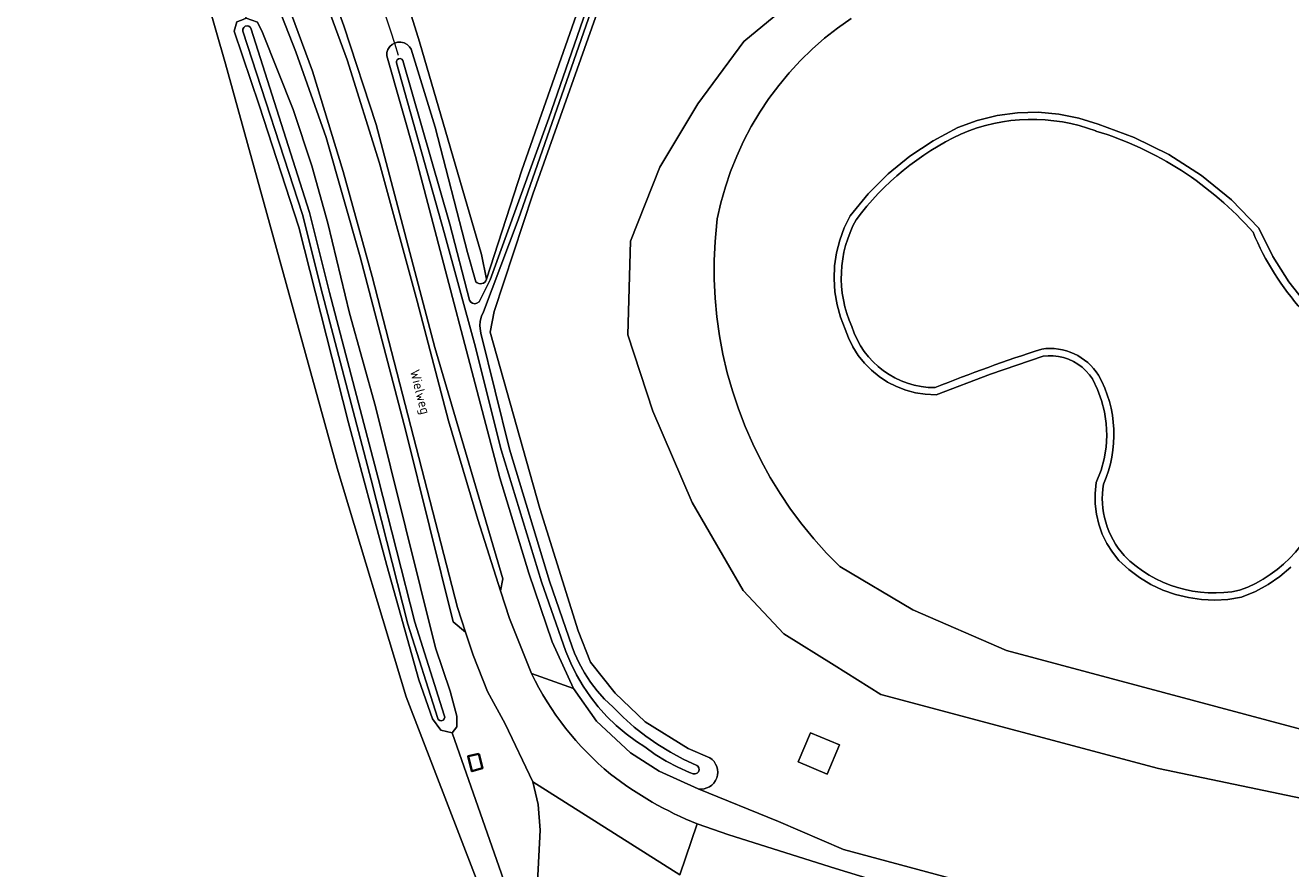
# Model space of a CAD drawing. Header units: metres. Extents: x 178952 to 185583, y 415201 to 419317.
# Tile 142 of 165: x 184704 to 184821, y 415891 to 415970. Entities that reach past the tile are written whole.
import ezdxf
from ezdxf.enums import TextEntityAlignment as Align

# ---------------------------------------------------------------- set-up
doc = ezdxf.new("R2010")
doc.units = ezdxf.units.M
for name, color, linetype, lineweight in [('B-XX-GR-BOUWLAND_AKKERBOUW-GV', 253, 'Continuous', 13), ('B-XX-KW-KUNSTWERK_DUIKER-G', 252, 'Continuous', 18), ('B-XX-OG-BEBOUWING-GV', 252, 'Continuous', 35), ('B-XX-OG-TERREIN_CULTUURSCHEIDING-GV', 253, 'Continuous', 18), ('B-XX-OG-TOPOGRAFIE-T18', 253, 'Continuous', 18), ('B-XX-OG-WATER-GV', 253, 'Continuous', 18), ('B-XX-OG-WATER_SLOOT-GV', 253, 'Continuous', 18), ('B-XX-OG-WEG-GV', 253, 'Continuous', 18), ('B-XX-VH-VERHARDING_BEDRIJFSVLOERPLAAT-GV', 251, 'Continuous', 18), ('B-XX-VH-VERHARDING_HALFVERHARDING_GRIND-GV', 251, 'Continuous', 18)]:
    doc.layers.add(name, color=color, linetype=linetype, lineweight=lineweight)
doc.styles.add('NLCS-ISO-M-T18', font='NLCS-ISO.ttf', dxfattribs={"height": 1.8})

msp = doc.modelspace()

# ---------------------------------------------------------------- linework, layer by layer
at = {"layer": 'B-XX-GR-BOUWLAND_AKKERBOUW-GV'}
msp.add_lwpolyline([(184725.923, 415962.144), (184723.585, 415969.007), (184723.837, 415969.848), (184724.263, 415970.015), (184724.717, 415970.193), (184723.799, 415972.49), (184723.397, 415972.46), (184723.155, 415972.442), (184722.444, 415972.83), (184721.534, 415974.647), (184718.072, 415982.449), (184722.79, 415965.984), (184733.148, 415928.511), (184739.546, 415907.337), (184747.163, 415887.534), (184754.018, 415870.016), (184749.217, 415888.46), (184743.802, 415903.978), (184742.75, 415904.231), (184741.985, 415905.29), (184740.712, 415908.916), (184737.733, 415919.505), (184734.175, 415932.697), (184729.6, 415950.847)], close=True, dxfattribs=at)
at = {"layer": 'B-XX-KW-KUNSTWERK_DUIKER-G'}
msp.add_lwpolyline([(184736.613, 415973.525), (184736.916, 415972.587), (184737.035, 415972.22), (184738.066, 415969.028), (184738.437, 415967.881), (184738.791, 415966.785)], dxfattribs=at)
at = {"layer": 'B-XX-OG-BEBOUWING-GV'}
msp.add_lwpolyline([(184746.25, 415902.06), (184745.27, 415901.82), (184745.63, 415900.43), (184746.61, 415900.73)], close=True, dxfattribs=at)
at = {"layer": 'B-XX-OG-TERREIN_CULTUURSCHEIDING-GV'}
for points in [[(184724.38, 416004.878), (184726.159, 416002.609), (184733.989, 415985.962), (184738.662, 415974.756), (184740.761, 415968.013), (184746.506, 415948.316), (184746.972, 415946.012), (184750.26, 415956.107), (184769.45, 416010.826)], [(184724.38, 416004.878), (184726.159, 416002.609), (184733.989, 415985.962), (184738.662, 415974.756), (184740.761, 415968.013), (184746.506, 415948.316), (184746.972, 415946.012), (184750.26, 415956.107), (184769.45, 416010.826)], [(184747.163, 415887.534), (184739.546, 415907.337), (184733.148, 415928.511), (184722.79, 415965.984), (184718.072, 415982.449), (184715.077, 415988.967), (184711.892, 415994.936), (184707.862, 416001.955), (184702.923, 416009.961)], [(184747.163, 415887.534), (184739.546, 415907.337), (184733.148, 415928.511), (184722.79, 415965.984), (184718.072, 415982.449), (184715.077, 415988.967), (184711.892, 415994.936), (184707.862, 416001.955), (184702.923, 416009.961)], [(184770.919, 416009.54), (184765.302, 415993.46), (184751.28, 415953.902), (184747.671, 415943.039), (184747.311, 415941.098), (184751.906, 415924.769), (184755.477, 415913.438), (184756.615, 415910.551), (184758.912, 415907.655), (184761.667, 415905.002), (184765.652, 415902.551), (184767.658, 415901.683)], [(184770.919, 416009.54), (184765.302, 415993.46), (184751.28, 415953.902), (184747.671, 415943.039), (184747.311, 415941.098), (184751.906, 415924.769), (184755.477, 415913.438), (184756.615, 415910.551), (184758.912, 415907.655), (184761.667, 415905.002), (184765.652, 415902.551), (184767.658, 415901.683)], [(184851.848, 415891.79), (184809.26, 415900.69), (184783.528, 415907.532), (184779.188, 415910.256), (184774.528, 415913.175), (184770.77, 415917.18), (184766.029, 415925.33), (184762.391, 415933.781), (184760.063, 415940.865), (184760.33, 415949.537), (184763.038, 415956.407), (184766.564, 415962.249), (184770.827, 415968.023), (184777.84, 415973.838), (184784.01, 415977.167), (184793.056, 415979.949), (184803.9, 415981.833), (184822.584, 415983.102)], [(184851.848, 415891.79), (184809.26, 415900.69), (184783.528, 415907.532), (184779.188, 415910.256), (184774.528, 415913.175), (184770.77, 415917.18), (184766.029, 415925.33), (184762.391, 415933.781), (184760.063, 415940.865), (184760.33, 415949.537), (184763.038, 415956.407), (184766.564, 415962.249), (184770.827, 415968.023), (184777.84, 415973.838), (184784.01, 415977.167), (184793.056, 415979.949), (184803.9, 415981.833), (184822.584, 415983.102)], [(184822.584, 415983.102), (184803.9, 415981.833), (184793.056, 415979.949), (184784.01, 415977.167), (184777.84, 415973.838), (184770.827, 415968.023), (184766.564, 415962.249), (184763.038, 415956.407), (184760.33, 415949.537), (184760.063, 415940.865), (184762.391, 415933.781), (184766.029, 415925.33), (184770.77, 415917.18), (184774.528, 415913.175), (184779.188, 415910.256), (184783.528, 415907.532), (184809.26, 415900.69), (184851.848, 415891.79)], [(184780.752, 415970.166), (184779.506, 415969.284), (184778.307, 415968.338), (184777.159, 415967.331), (184776.066, 415966.265), (184775.03, 415965.144), (184774.054, 415963.969), (184773.141, 415962.746), (184772.293, 415961.476), (184771.513, 415960.163), (184770.802, 415958.811), (184770.164, 415957.424), (184769.599, 415956.006), (184769.108, 415954.559), (184768.695, 415953.089), (184768.359, 415951.6), (184768.318, 415951.259), (184768.16, 415949.514), (184768.082, 415947.764), (184768.084, 415946.012), (184768.166, 415944.262), (184768.327, 415942.518), (184768.568, 415940.783), (184768.888, 415939.06), (184769.287, 415937.354), (184769.762, 415935.668), (184770.315, 415934.006), (184770.942, 415932.37), (184771.644, 415930.765), (184772.418, 415929.193), (184773.263, 415927.659), (184774.177, 415926.164), (184775.158, 415924.713), (184776.205, 415923.308), (184777.315, 415921.953), (184778.485, 415920.649), (184779.714, 415919.401), (184786.472, 415915.387), (184795.171, 415911.631), (184841.45, 415899.233)], [(184780.752, 415970.166), (184779.506, 415969.284), (184778.307, 415968.338), (184777.159, 415967.331), (184776.066, 415966.265), (184775.03, 415965.144), (184774.054, 415963.969), (184773.141, 415962.746), (184772.293, 415961.476), (184771.513, 415960.163), (184770.802, 415958.811), (184770.164, 415957.424), (184769.599, 415956.006), (184769.108, 415954.559), (184768.695, 415953.089), (184768.359, 415951.6), (184768.318, 415951.259), (184768.16, 415949.514), (184768.082, 415947.764), (184768.084, 415946.012), (184768.166, 415944.262), (184768.327, 415942.518), (184768.568, 415940.783), (184768.888, 415939.06), (184769.287, 415937.354), (184769.762, 415935.668), (184770.315, 415934.006), (184770.942, 415932.37), (184771.644, 415930.765), (184772.418, 415929.193), (184773.263, 415927.659), (184774.177, 415926.164), (184775.158, 415924.713), (184776.205, 415923.308), (184777.315, 415921.953), (184778.485, 415920.649), (184779.714, 415919.401), (184786.472, 415915.387), (184795.171, 415911.631), (184841.45, 415899.233)], [(184841.45, 415899.233), (184795.171, 415911.631), (184786.472, 415915.387), (184779.714, 415919.401), (184778.485, 415920.649), (184777.315, 415921.953), (184776.205, 415923.308), (184775.158, 415924.713), (184774.177, 415926.164), (184773.263, 415927.659), (184772.418, 415929.193), (184771.644, 415930.765), (184770.942, 415932.37), (184770.315, 415934.006), (184769.762, 415935.668), (184769.287, 415937.354), (184768.888, 415939.06), (184768.568, 415940.783), (184768.327, 415942.518), (184768.166, 415944.262), (184768.084, 415946.012), (184768.082, 415947.764), (184768.16, 415949.514), (184768.318, 415951.259), (184768.359, 415951.6), (184768.695, 415953.089), (184769.108, 415954.559), (184769.599, 415956.006), (184770.164, 415957.424), (184770.802, 415958.811), (184771.513, 415960.163), (184772.293, 415961.476), (184773.141, 415962.746), (184774.054, 415963.969), (184775.03, 415965.144), (184776.066, 415966.265), (184777.159, 415967.331), (184778.307, 415968.338), (184779.506, 415969.284), (184780.752, 415970.166)], [(184821.512, 415919.337), (184820.494, 415918.473), (184819.393, 415917.719), (184818.22, 415917.081), (184816.945, 415916.549), (184815.683, 415916.353), (184814.455, 415916.285), (184813.227, 415916.339), (184812.01, 415916.515), (184810.816, 415916.81), (184809.657, 415917.221), (184808.545, 415917.745), (184807.489, 415918.376), (184806.502, 415919.109), (184805.575, 415919.951), (184804.967, 415920.721), (184804.457, 415921.539), (184804.039, 415922.407), (184803.72, 415923.316), (184803.502, 415924.254), (184803.388, 415925.211), (184803.38, 415926.174), (184803.483, 415927.185), (184803.922, 415928.321), (184804.209, 415929.377), (184804.385, 415930.456), (184804.45, 415931.548), (184804.402, 415932.641), (184804.242, 415933.723), (184803.971, 415934.783), (184803.593, 415935.81), (184803.119, 415936.775), (184802.848, 415937.158), (184802.526, 415937.524), (184802.168, 415937.855), (184801.777, 415938.147), (184801.358, 415938.396), (184800.915, 415938.6), (184800.453, 415938.757), (184799.978, 415938.865), (184799.494, 415938.923), (184799.006, 415938.93), (184798.565, 415938.89), (184793.68, 415937.225), (184788.655, 415935.303), (184787.627, 415935.352), (184786.714, 415935.494), (184785.82, 415935.733), (184784.957, 415936.064), (184784.133, 415936.486), (184783.36, 415936.993), (184782.644, 415937.578), (184781.994, 415938.237), (184781.419, 415938.961), (184780.923, 415939.741), (184780.513, 415940.57), (184780.207, 415941.398), (184779.781, 415942.486), (184779.458, 415943.651), (184779.258, 415944.844), (184779.182, 415946.051), (184779.231, 415947.26), (184779.405, 415948.457), (184779.702, 415949.629), (184780.119, 415950.765), (184780.67, 415951.889), (184782.347, 415953.931), (184784.185, 415955.765), (184786.194, 415957.409), (184788.356, 415958.848), (184790.661, 415960.073), (184792.457, 415960.731), (184794.306, 415961.187), (184796.194, 415961.437), (184798.098, 415961.481), (184799.995, 415961.315), (184801.863, 415960.944), (184803.658, 415960.377), (184807.002, 415959.157), (184810.209, 415957.563), (184813.22, 415955.623), (184815.996, 415953.359), (184818.553, 415950.751), (184819.835, 415948.12), (184821.318, 415945.765), (184823.046, 415943.585)], [(184821.512, 415919.337), (184820.494, 415918.473), (184819.393, 415917.719), (184818.22, 415917.081), (184816.945, 415916.549), (184815.683, 415916.353), (184814.455, 415916.285), (184813.227, 415916.339), (184812.01, 415916.515), (184810.816, 415916.81), (184809.657, 415917.221), (184808.545, 415917.745), (184807.489, 415918.376), (184806.502, 415919.109), (184805.575, 415919.951), (184804.967, 415920.721), (184804.457, 415921.539), (184804.039, 415922.407), (184803.72, 415923.316), (184803.502, 415924.254), (184803.388, 415925.211), (184803.38, 415926.174), (184803.483, 415927.185), (184803.922, 415928.321), (184804.209, 415929.377), (184804.385, 415930.456), (184804.45, 415931.548), (184804.402, 415932.641), (184804.242, 415933.723), (184803.971, 415934.783), (184803.593, 415935.81), (184803.119, 415936.775), (184802.848, 415937.158), (184802.526, 415937.524), (184802.168, 415937.855), (184801.777, 415938.147), (184801.358, 415938.396), (184800.915, 415938.6), (184800.453, 415938.757), (184799.978, 415938.865), (184799.494, 415938.923), (184799.006, 415938.93), (184798.565, 415938.89), (184793.68, 415937.225), (184788.655, 415935.303), (184787.627, 415935.352), (184786.714, 415935.494), (184785.82, 415935.733), (184784.957, 415936.064), (184784.133, 415936.486), (184783.36, 415936.993), (184782.644, 415937.578), (184781.994, 415938.237), (184781.419, 415938.961), (184780.923, 415939.741), (184780.513, 415940.57), (184780.207, 415941.398), (184779.781, 415942.486), (184779.458, 415943.651), (184779.258, 415944.844), (184779.182, 415946.051), (184779.231, 415947.26), (184779.405, 415948.457), (184779.702, 415949.629), (184780.119, 415950.765), (184780.67, 415951.889), (184782.347, 415953.931), (184784.185, 415955.765), (184786.194, 415957.409), (184788.356, 415958.848), (184790.661, 415960.073), (184792.457, 415960.731), (184794.306, 415961.187), (184796.194, 415961.437), (184798.098, 415961.481), (184799.995, 415961.315), (184801.863, 415960.944), (184803.658, 415960.377), (184807.002, 415959.157), (184810.209, 415957.563), (184813.22, 415955.623), (184815.996, 415953.359), (184818.553, 415950.751), (184819.835, 415948.12), (184821.318, 415945.765), (184823.046, 415943.585)], [(184766.6, 415898.797), (184774.031, 415895.765), (184780.046, 415893.191), (184806.344, 415886.103), (184838.171, 415877.6), (184864.639, 415870.512), (184873.355, 415868.876), (184875.361, 415869.914), (184880.287, 415872.484), (184882.911, 415875.103)], [(184766.6, 415898.797), (184774.031, 415895.765), (184780.046, 415893.191), (184806.344, 415886.103), (184838.171, 415877.6), (184864.639, 415870.512), (184873.355, 415868.876), (184875.361, 415869.914), (184880.287, 415872.484), (184882.911, 415875.103)]]:
    msp.add_lwpolyline(points, dxfattribs=at)
msp.add_lwpolyline([(184779.67, 415902.872), (184778.534, 415900.172), (184775.866, 415901.294), (184777.002, 415903.995)], close=True, dxfattribs=at)
msp.add_lwpolyline([(184779.67, 415902.872), (184778.534, 415900.172), (184775.866, 415901.294), (184777.002, 415903.995)], close=True, dxfattribs=at)
at = {"layer": 'B-XX-OG-TERREIN_CULTUURSCHEIDING-GV', "extrusion": (0, 0, -1)}
msp.add_arc((-184766.833, 415900.349), 1.569, 121.73465, 278.53095, dxfattribs=at)
msp.add_arc((-184766.833, 415900.349), 1.569, 121.73465, 278.53095, dxfattribs=at)
at = {"layer": 'B-XX-OG-WATER-GV'}
msp.add_lwpolyline([(184761.507, 415986.16), (184752.755, 415960.937), (184747.321, 415945.944), (184746.281, 415943.922), (184746.083, 415943.782), (184745.883, 415943.744), (184745.684, 415943.787), (184745.517, 415943.902), (184745.406, 415944.072), (184743.574, 415951.121), (184739.229, 415966.284), (184739.133, 415966.399), (184738.986, 415966.459), (184738.83, 415966.44), (184738.701, 415966.348), (184738.634, 415966.205), (184738.643, 415966.047), (184743.056, 415950.357), (184745.865, 415940.054), (184748.336, 415930.196), (184752.08, 415917.987), (184754.323, 415911.534), (184754.785, 415910.43), (184755.321, 415909.361), (184755.926, 415908.329), (184756.599, 415907.34), (184757.337, 415906.399), (184758.136, 415905.508), (184758.993, 415904.673), (184759.903, 415903.898), (184760.864, 415903.185), (184761.635, 415902.68), (184762.611, 415901.99), (184763.63, 415901.366), (184764.69, 415900.812), (184765.784, 415900.33), (184766.135, 415900.193), (184766.318, 415900.184), (184766.487, 415900.253), (184766.612, 415900.387), (184766.668, 415900.561), (184766.646, 415900.742), (184766.549, 415900.897), (184766.452, 415900.971), (184765.213, 415901.542), (184764.01, 415902.186), (184762.846, 415902.898), (184761.727, 415903.678), (184760.654, 415904.522), (184759.634, 415905.427), (184758.668, 415906.39), (184757.903, 415907.12), (184757.22, 415907.88), (184756.598, 415908.691), (184756.042, 415909.549), (184755.554, 415910.447), (184755.139, 415911.38), (184754.921, 415911.964), (184752.825, 415918.041), (184749.096, 415930.264), (184746.451, 415941.016), (184746.404, 415941.225), (184746.361, 415941.682), (184746.398, 415942.139), (184746.514, 415942.582), (184746.705, 415942.999), (184749.896, 415951.509), (184760.899, 415983.014)], dxfattribs=at)
msp.add_lwpolyline([(184761.507, 415986.16), (184752.755, 415960.937), (184747.321, 415945.944), (184746.281, 415943.922), (184746.083, 415943.782), (184745.883, 415943.744), (184745.684, 415943.787), (184745.517, 415943.902), (184745.406, 415944.072), (184743.574, 415951.121), (184739.229, 415966.284), (184739.133, 415966.399), (184738.986, 415966.459), (184738.83, 415966.44), (184738.701, 415966.348), (184738.634, 415966.205), (184738.643, 415966.047), (184743.056, 415950.357), (184745.865, 415940.054), (184748.336, 415930.196), (184752.08, 415917.987), (184754.323, 415911.534), (184754.785, 415910.43), (184755.321, 415909.361), (184755.926, 415908.329), (184756.599, 415907.34), (184757.337, 415906.399), (184758.136, 415905.508), (184758.993, 415904.673), (184759.903, 415903.898), (184760.864, 415903.185), (184761.635, 415902.68), (184762.611, 415901.99), (184763.63, 415901.366), (184764.69, 415900.812), (184765.784, 415900.33), (184766.135, 415900.193), (184766.318, 415900.184), (184766.487, 415900.253), (184766.612, 415900.387), (184766.668, 415900.561), (184766.646, 415900.742), (184766.549, 415900.897), (184766.452, 415900.971), (184765.213, 415901.542), (184764.01, 415902.186), (184762.846, 415902.898), (184761.727, 415903.678), (184760.654, 415904.522), (184759.634, 415905.427), (184758.668, 415906.39), (184757.903, 415907.12), (184757.22, 415907.88), (184756.598, 415908.691), (184756.042, 415909.549), (184755.554, 415910.447), (184755.139, 415911.38), (184754.921, 415911.964), (184752.825, 415918.041), (184749.096, 415930.264), (184746.451, 415941.016), (184746.404, 415941.225), (184746.361, 415941.682), (184746.398, 415942.139), (184746.514, 415942.582), (184746.705, 415942.999), (184749.896, 415951.509), (184760.899, 415983.014)], dxfattribs=at)
msp.add_lwpolyline([(184725.141, 415969.278), (184725.098, 415969.341), (184724.958, 415969.451), (184724.784, 415969.488), (184724.612, 415969.447), (184724.474, 415969.335), (184724.399, 415969.174), (184724.4, 415968.996), (184729.938, 415952.022), (184731.766, 415944.626), (184736.282, 415927.424), (184739.7, 415914.068), (184742.422, 415905.415), (184742.506, 415905.226), (184742.641, 415905.133), (184742.803, 415905.114), (184742.956, 415905.174), (184743.063, 415905.297), (184743.1, 415905.457), (184743.058, 415905.615), (184740.342, 415914.251), (184736.928, 415927.591), (184732.412, 415944.79), (184730.579, 415952.206)], close=True, dxfattribs=at)
for centre, radius, start, end in [((184797.541, 415944.095), 16.728, 69.33477, 113.26602), ((184794.298, 415929.576), 31.526, 41.24726, 73.136), ((184801.837, 415936.242), 25.653, 115.1532, 143.42883), ((184790.854, 415946.18), 11.006, 150.9337, 204.38885), ((184788.504, 415944.008), 8.033, 197.17905, 270.31198), ((184812.135, 415925.764), 8.097, 171.01262, 221.4327), ((184812.593, 415928.824), 12.355, 289.72349, 348.4906), ((184814.388, 415928.708), 11.757, 224.92447, 281.65444)]:
    msp.add_arc(centre, radius, start, end, dxfattribs=at)
at = {"layer": 'B-XX-OG-WATER-GV', "extrusion": (0, 0, -1)}
for centre, radius, start, end in [((-184842.275, 415960.603), 26.345, 299.8549, 337.12334), ((-184799.182, 415934.262), 5.338, 81.85672, 147.677), ((-184842.143, 415803.169), 143.213, 68.02296, 72.22614), ((-184793.832, 415931.629), 11.285, 150.90609, 204.05318)]:
    msp.add_arc(centre, radius, start, end, dxfattribs=at)
at = {"layer": 'B-XX-OG-WATER_SLOOT-GV'}
for points in [[(184769.45, 416010.826), (184750.26, 415956.107), (184746.972, 415946.012)], [(184769.45, 416010.826), (184750.26, 415956.107), (184746.972, 415946.012)], [(184747.311, 415941.098), (184747.671, 415943.039), (184751.28, 415953.902), (184765.302, 415993.46), (184770.919, 416009.54)], [(184747.311, 415941.098), (184747.671, 415943.039), (184751.28, 415953.902), (184765.302, 415993.46), (184770.919, 416009.54)], [(184760.899, 415983.014), (184749.896, 415951.509), (184746.705, 415942.999), (184746.514, 415942.582), (184746.398, 415942.139), (184746.361, 415941.682), (184746.404, 415941.225), (184746.451, 415941.016), (184749.096, 415930.264), (184752.825, 415918.041), (184754.921, 415911.964), (184755.139, 415911.38), (184755.554, 415910.447), (184756.042, 415909.549), (184756.598, 415908.691), (184757.22, 415907.88), (184757.903, 415907.12), (184758.668, 415906.39), (184759.634, 415905.427), (184760.654, 415904.522), (184761.727, 415903.678), (184762.846, 415902.898), (184764.01, 415902.186), (184765.213, 415901.542), (184766.452, 415900.971), (184766.549, 415900.897), (184766.646, 415900.742), (184766.668, 415900.561), (184766.612, 415900.387), (184766.487, 415900.253), (184766.318, 415900.184), (184766.135, 415900.193), (184765.784, 415900.33), (184764.69, 415900.812), (184763.63, 415901.366), (184762.611, 415901.99), (184761.635, 415902.68), (184760.864, 415903.185), (184759.903, 415903.898), (184758.993, 415904.673), (184758.136, 415905.508), (184757.337, 415906.399), (184756.599, 415907.34), (184755.926, 415908.329), (184755.321, 415909.361), (184754.785, 415910.43), (184754.323, 415911.534), (184752.08, 415917.987), (184748.336, 415930.196), (184745.865, 415940.054), (184743.056, 415950.357), (184738.643, 415966.047), (184738.634, 415966.205), (184738.701, 415966.348), (184738.83, 415966.44), (184738.986, 415966.459), (184739.133, 415966.399), (184739.229, 415966.284), (184743.574, 415951.121), (184745.406, 415944.072), (184745.517, 415943.902), (184745.684, 415943.787), (184745.883, 415943.744), (184746.083, 415943.782), (184746.281, 415943.922), (184747.321, 415945.944), (184752.755, 415960.937), (184761.507, 415986.16)], [(184760.899, 415983.014), (184749.896, 415951.509), (184746.705, 415942.999), (184746.514, 415942.582), (184746.398, 415942.139), (184746.361, 415941.682), (184746.404, 415941.225), (184746.451, 415941.016), (184749.096, 415930.264), (184752.825, 415918.041), (184754.921, 415911.964), (184755.139, 415911.38), (184755.554, 415910.447), (184756.042, 415909.549), (184756.598, 415908.691), (184757.22, 415907.88), (184757.903, 415907.12), (184758.668, 415906.39), (184759.634, 415905.427), (184760.654, 415904.522), (184761.727, 415903.678), (184762.846, 415902.898), (184764.01, 415902.186), (184765.213, 415901.542), (184766.452, 415900.971), (184766.549, 415900.897), (184766.646, 415900.742), (184766.668, 415900.561), (184766.612, 415900.387), (184766.487, 415900.253), (184766.318, 415900.184), (184766.135, 415900.193), (184765.784, 415900.33), (184764.69, 415900.812), (184763.63, 415901.366), (184762.611, 415901.99), (184761.635, 415902.68), (184760.864, 415903.185), (184759.903, 415903.898), (184758.993, 415904.673), (184758.136, 415905.508), (184757.337, 415906.399), (184756.599, 415907.34), (184755.926, 415908.329), (184755.321, 415909.361), (184754.785, 415910.43), (184754.323, 415911.534), (184752.08, 415917.987), (184748.336, 415930.196), (184745.865, 415940.054), (184743.056, 415950.357), (184738.643, 415966.047), (184738.634, 415966.205), (184738.701, 415966.348), (184738.83, 415966.44), (184738.986, 415966.459), (184739.133, 415966.399), (184739.229, 415966.284), (184743.574, 415951.121), (184745.406, 415944.072), (184745.517, 415943.902), (184745.684, 415943.787), (184745.883, 415943.744), (184746.083, 415943.782), (184746.281, 415943.922), (184747.321, 415945.944), (184752.755, 415960.937), (184761.507, 415986.16)], [(184745.996, 415945.77), (184745.229, 415948.496), (184742.221, 415960.104), (184739.979, 415967.334), (184739.839, 415967.547), (184739.614, 415967.758), (184739.342, 415967.904), (184739.042, 415967.975), (184738.733, 415967.967), (184738.437, 415967.881), (184738.238, 415967.77), (184738.009, 415967.564), (184737.84, 415967.305), (184737.743, 415967.012), (184737.724, 415966.704), (184740.404, 415957.371), (184748.198, 415927.612), (184750.908, 415918.779), (184753.075, 415912.409), (184755.046, 415908.111), (184757.166, 415905.077), (184760.305, 415902.14), (184762.961, 415900.436), (184766.6, 415898.797)], [(184745.996, 415945.77), (184745.229, 415948.496), (184742.221, 415960.104), (184739.979, 415967.334), (184739.839, 415967.547), (184739.614, 415967.758), (184739.342, 415967.904), (184739.042, 415967.975), (184738.733, 415967.967), (184738.437, 415967.881), (184738.238, 415967.77), (184738.009, 415967.564), (184737.84, 415967.305), (184737.743, 415967.012), (184737.724, 415966.704), (184740.404, 415957.371), (184748.198, 415927.612), (184750.908, 415918.779), (184753.075, 415912.409), (184755.046, 415908.111), (184757.166, 415905.077), (184760.305, 415902.14), (184762.961, 415900.436), (184766.6, 415898.797)], [(184823.046, 415943.585), (184821.318, 415945.765), (184819.835, 415948.12), (184818.553, 415950.751), (184815.996, 415953.359), (184813.22, 415955.623), (184810.209, 415957.563), (184807.002, 415959.157), (184803.658, 415960.377), (184801.863, 415960.944), (184799.995, 415961.315), (184798.098, 415961.481), (184796.194, 415961.437), (184794.306, 415961.187), (184792.457, 415960.731), (184790.661, 415960.073), (184788.356, 415958.848), (184786.194, 415957.409), (184784.185, 415955.765), (184782.347, 415953.931), (184780.67, 415951.889), (184780.119, 415950.765), (184779.702, 415949.629), (184779.405, 415948.457), (184779.231, 415947.26), (184779.182, 415946.051), (184779.258, 415944.844), (184779.458, 415943.651), (184779.781, 415942.486), (184780.207, 415941.398), (184780.513, 415940.57), (184780.923, 415939.741), (184781.419, 415938.961), (184781.994, 415938.237), (184782.644, 415937.578), (184783.36, 415936.993), (184784.133, 415936.486), (184784.957, 415936.064), (184785.82, 415935.733), (184786.714, 415935.494), (184787.627, 415935.352), (184788.655, 415935.303), (184793.68, 415937.225), (184798.565, 415938.89), (184799.006, 415938.93), (184799.494, 415938.923), (184799.978, 415938.865), (184800.453, 415938.757), (184800.915, 415938.6), (184801.358, 415938.396), (184801.777, 415938.147), (184802.168, 415937.855), (184802.526, 415937.524), (184802.848, 415937.158), (184803.119, 415936.775), (184803.593, 415935.81), (184803.971, 415934.783), (184804.242, 415933.723), (184804.402, 415932.641), (184804.45, 415931.548), (184804.385, 415930.456), (184804.209, 415929.377), (184803.922, 415928.321), (184803.483, 415927.185), (184803.38, 415926.174), (184803.388, 415925.211), (184803.502, 415924.254), (184803.72, 415923.316), (184804.039, 415922.407), (184804.457, 415921.539), (184804.967, 415920.721), (184805.575, 415919.951), (184806.502, 415919.109), (184807.489, 415918.376), (184808.545, 415917.745), (184809.657, 415917.221), (184810.816, 415916.81), (184812.01, 415916.515), (184813.227, 415916.339), (184814.455, 415916.285), (184815.683, 415916.353), (184816.945, 415916.549), (184818.22, 415917.081), (184819.393, 415917.719), (184820.494, 415918.473), (184821.512, 415919.337)], [(184767.658, 415901.683), (184765.652, 415902.551), (184761.667, 415905.002), (184758.912, 415907.655), (184756.615, 415910.551), (184755.477, 415913.438), (184751.906, 415924.769), (184747.311, 415941.098)], [(184767.658, 415901.683), (184765.652, 415902.551), (184761.667, 415905.002), (184758.912, 415907.655), (184756.615, 415910.551), (184755.477, 415913.438), (184751.906, 415924.769), (184747.311, 415941.098)]]:
    msp.add_lwpolyline(points, dxfattribs=at)
for points in [[(184730.799, 415956.527), (184729.045, 415961.736), (184726.217, 415968.883), (184725.768, 415969.834), (184724.717, 415970.193), (184724.263, 415970.015), (184723.837, 415969.848), (184723.585, 415969.007), (184725.923, 415962.144), (184729.6, 415950.847), (184734.175, 415932.697), (184737.733, 415919.505), (184740.712, 415908.916), (184741.985, 415905.29), (184742.75, 415904.231), (184743.802, 415903.978), (184744.227, 415904.537), (184744.234, 415905.52), (184743.619, 415907.842), (184742.243, 415911.854), (184736.679, 415934.224), (184734.283, 415942.879), (184732.271, 415951.214)], [(184730.579, 415952.206), (184732.412, 415944.79), (184736.928, 415927.591), (184740.342, 415914.251), (184743.058, 415905.615), (184743.1, 415905.457), (184743.063, 415905.297), (184742.956, 415905.174), (184742.803, 415905.114), (184742.641, 415905.133), (184742.506, 415905.226), (184742.422, 415905.415), (184739.7, 415914.068), (184736.282, 415927.424), (184731.766, 415944.626), (184729.938, 415952.022), (184724.4, 415968.996), (184724.399, 415969.174), (184724.474, 415969.335), (184724.612, 415969.447), (184724.784, 415969.488), (184724.958, 415969.451), (184725.098, 415969.341), (184725.141, 415969.278)]]:
    msp.add_lwpolyline(points, close=True, dxfattribs=at)
at = {"layer": 'B-XX-OG-WATER_SLOOT-GV', "extrusion": (0, 0, -1)}
for centre, radius, start, end in [((-184797.541, 415944.095), 16.728, 66.73398, 110.66523), ((-184794.298, 415929.576), 31.526, 106.864, 138.75274), ((-184801.837, 415936.242), 25.653, 36.57117, 64.8468), ((-184790.854, 415946.18), 11.006, 335.61115, 29.0663), ((-184746.416, 415946.166), 0.577, 195.48938, 316.65925), ((-184746.416, 415946.166), 0.577, 195.48938, 316.65925), ((-184788.504, 415944.008), 8.033, 269.68802, 342.82095), ((-184812.135, 415925.764), 8.097, 318.5673, 8.98738), ((-184812.593, 415928.824), 12.355, 191.5094, 250.27651), ((-184814.388, 415928.708), 11.757, 258.34556, 315.07553)]:
    msp.add_arc(centre, radius, start, end, dxfattribs=at)
at = {"layer": 'B-XX-OG-WATER_SLOOT-GV'}
for centre, radius, start, end in [((184842.275, 415960.603), 26.345, 202.87666, 240.1451), ((184842.143, 415803.169), 143.213, 107.77386, 111.97704), ((184799.182, 415934.262), 5.338, 32.323, 98.14328), ((184793.832, 415931.629), 11.285, 335.94682, 29.09391), ((184766.833, 415900.349), 1.569, 261.46905, 58.26535), ((184766.833, 415900.349), 1.569, 261.46905, 58.26535)]:
    msp.add_arc(centre, radius, start, end, dxfattribs=at)
at = {"layer": 'B-XX-OG-WEG-GV'}
for points in [[(184677.115, 416049.083), (184679.415, 416046.165), (184680.563, 416044.79), (184687.202, 416037.932), (184693.442, 416030.872), (184699.302, 416023.711), (184704.961, 416016.101), (184710.41, 416008.091), (184715.161, 416000.03), (184719.661, 415991.67), (184723.601, 415983.419), (184727.571, 415974.148), (184730.852, 415965.298), (184733.682, 415955.999), (184736.382, 415946.28), (184744.282, 415915.599), (184745.036, 415913.316), (184745.742, 415911.18), (184747.07, 415907.82), (184748.711, 415904.81), (184751.282, 415899.459), (184764.881, 415890.84), (184766.508, 415895.553)], [(184677.115, 416049.083), (184679.415, 416046.165), (184680.563, 416044.79), (184687.202, 416037.932), (184693.442, 416030.872), (184699.302, 416023.711), (184704.961, 416016.101), (184710.41, 416008.091), (184715.161, 416000.03), (184719.661, 415991.67), (184723.601, 415983.419), (184727.571, 415974.148), (184730.852, 415965.298), (184733.682, 415955.999), (184736.382, 415946.28), (184744.282, 415915.599), (184745.036, 415913.316), (184745.742, 415911.18), (184747.07, 415907.82), (184748.711, 415904.81), (184751.282, 415899.459), (184764.881, 415890.84), (184766.508, 415895.553)], [(184751.152, 415909.49), (184749.092, 415914.578), (184748.274, 415917.151), (184746.172, 415923.76), (184743.442, 415932.898), (184740.552, 415943.99), (184737.061, 415956.768), (184734.072, 415966.329), (184730.732, 415975.43), (184726.711, 415984.839), (184723.372, 415991.814), (184722.255, 415994.873), (184716.235, 416005.32), (184714.866, 416007.588), (184707.632, 416018.171), (184701.96, 416025.781), (184696.121, 416032.961), (184689.661, 416040.181)], [(184751.152, 415909.49), (184749.092, 415914.578), (184748.274, 415917.151), (184746.172, 415923.76), (184743.442, 415932.898), (184740.552, 415943.99), (184737.061, 415956.768), (184734.072, 415966.329), (184730.732, 415975.43), (184726.711, 415984.839), (184723.372, 415991.814), (184722.255, 415994.873), (184716.235, 416005.32), (184714.866, 416007.588), (184707.632, 416018.171), (184701.96, 416025.781), (184696.121, 416032.961), (184689.661, 416040.181)], [(184751.65, 415888.948), (184751.951, 415894.959), (184751.76, 415897.339), (184751.282, 415899.459), (184748.711, 415904.81), (184747.07, 415907.82), (184745.742, 415911.18), (184745.036, 415913.316), (184743.901, 415914.28), (184739.501, 415931.925), (184735.268, 415948.089), (184732.121, 415959.158), (184729.309, 415967.072), (184726.365, 415974.57), (184721.522, 415985.686), (184716.586, 415995.33), (184710.598, 416006.07), (184704.145, 416015.773)], [(184751.65, 415888.948), (184751.951, 415894.959), (184751.76, 415897.339), (184751.282, 415899.459), (184748.711, 415904.81), (184747.07, 415907.82), (184745.742, 415911.18), (184745.036, 415913.316), (184743.901, 415914.28), (184739.501, 415931.925), (184735.268, 415948.089), (184732.121, 415959.158), (184729.309, 415967.072), (184726.365, 415974.57), (184721.522, 415985.686), (184716.586, 415995.33), (184710.598, 416006.07), (184704.145, 416015.773)], [(184703.568, 416013.26), (184708.568, 416005.253), (184712.902, 415997.987), (184717.589, 415989.248), (184724.298, 415974.105), (184724.431, 415973.217), (184723.799, 415972.49), (184724.717, 415970.193), (184725.768, 415969.834), (184726.217, 415968.883), (184729.045, 415961.736), (184730.799, 415956.527), (184732.271, 415951.214), (184734.283, 415942.879), (184736.679, 415934.224), (184742.243, 415911.854), (184743.619, 415907.842), (184744.234, 415905.52), (184744.227, 415904.537), (184743.802, 415903.978), (184749.217, 415888.46)], [(184703.568, 416013.26), (184708.568, 416005.253), (184712.902, 415997.987), (184717.589, 415989.248), (184724.298, 415974.105), (184724.431, 415973.217), (184723.799, 415972.49), (184724.717, 415970.193), (184725.768, 415969.834), (184726.217, 415968.883), (184729.045, 415961.736), (184730.799, 415956.527), (184732.271, 415951.214), (184734.283, 415942.879), (184736.679, 415934.224), (184742.243, 415911.854), (184743.619, 415907.842), (184744.234, 415905.52), (184744.227, 415904.537), (184743.802, 415903.978), (184749.217, 415888.46)], [(184746.972, 415946.012), (184746.506, 415948.316), (184740.761, 415968.013), (184738.662, 415974.756), (184733.989, 415985.962), (184726.159, 416002.609), (184724.38, 416004.878)], [(184746.972, 415946.012), (184746.506, 415948.316), (184740.761, 415968.013), (184738.662, 415974.756), (184733.989, 415985.962), (184726.159, 416002.609), (184724.38, 416004.878)], [(184722.255, 415994.873), (184724.42, 415991.365), (184728.997, 415981.473), (184731.241, 415976.386), (184733.744, 415969.492), (184736.755, 415960.343), (184742.172, 415939.694), (184748.494, 415918.263), (184748.274, 415917.151), (184749.092, 415914.578), (184751.152, 415909.49), (184755.046, 415908.111), (184753.075, 415912.409), (184750.908, 415918.779), (184748.198, 415927.612), (184740.404, 415957.371)], [(184722.255, 415994.873), (184724.42, 415991.365), (184728.997, 415981.473), (184731.241, 415976.386), (184733.744, 415969.492), (184736.755, 415960.343), (184742.172, 415939.694), (184748.494, 415918.263), (184748.274, 415917.151), (184749.092, 415914.578), (184751.152, 415909.49), (184755.046, 415908.111), (184753.075, 415912.409), (184750.908, 415918.779), (184748.198, 415927.612), (184740.404, 415957.371)], [(184740.404, 415957.371), (184737.724, 415966.704), (184737.743, 415967.012), (184737.84, 415967.305), (184738.009, 415967.564), (184738.238, 415967.77), (184738.437, 415967.881), (184738.733, 415967.967), (184739.042, 415967.975), (184739.342, 415967.904), (184739.614, 415967.758), (184739.839, 415967.547), (184739.979, 415967.334), (184742.221, 415960.104), (184745.229, 415948.496), (184745.996, 415945.77)], [(184740.404, 415957.371), (184737.724, 415966.704), (184737.743, 415967.012), (184737.84, 415967.305), (184738.009, 415967.564), (184738.238, 415967.77), (184738.437, 415967.881), (184738.733, 415967.967), (184739.042, 415967.975), (184739.342, 415967.904), (184739.614, 415967.758), (184739.839, 415967.547), (184739.979, 415967.334), (184742.221, 415960.104), (184745.229, 415948.496), (184745.996, 415945.77)], [(184806.344, 415886.103), (184780.046, 415893.191), (184774.031, 415895.765), (184766.6, 415898.797), (184762.961, 415900.436), (184760.305, 415902.14), (184757.166, 415905.077), (184755.046, 415908.111), (184751.152, 415909.49)], [(184764.881, 415890.84), (184751.282, 415899.459), (184751.76, 415897.339), (184751.951, 415894.959), (184751.65, 415888.948), (184753.12, 415881.06), (184755.781, 415870.001), (184764.341, 415837.808), (184771.231, 415810.76), (184775.151, 415793.929), (184778.591, 415778.04), (184780.952, 415766.57), (184782.312, 415758.638), (184783.481, 415751.16), (184784.382, 415743.709), (184784.861, 415735.95), (184784.712, 415728.819), (184784.082, 415721.471), (184782.842, 415714.788), (184780.972, 415707.489), (184778.711, 415700.46), (184775.891, 415692.979), (184737.261, 415595.389)], [(184788.621, 415888.57), (184779.302, 415891.409), (184769.436, 415894.53), (184766.508, 415895.553), (184764.881, 415890.84)], [(184766.508, 415895.553), (184769.436, 415894.53), (184779.302, 415891.409), (184788.621, 415888.57), (184859.492, 415869.739), (184871.527, 415866.305), (184875.604, 415865.09), (184875.725, 415865.263), (184876.686, 415864.97), (184877.915, 415864.595), (184878.822, 415864.907), (184879.699, 415865.294), (184880.541, 415865.753), (184881.342, 415866.28), (184882.096, 415866.872)]]:
    msp.add_lwpolyline(points, dxfattribs=at)
msp.add_lwpolyline([(184746.25, 415902.06), (184746.61, 415900.73), (184745.63, 415900.43), (184745.27, 415901.82)], close=True, dxfattribs=at)
msp.add_lwpolyline([(184746.25, 415902.06), (184746.61, 415900.73), (184745.63, 415900.43), (184745.27, 415901.82)], close=True, dxfattribs=at)
for centre, radius, start, end in [((184746.416, 415946.166), 0.577, 223.34075, 344.51062), ((184746.416, 415946.166), 0.577, 223.34075, 344.51062), ((184775.98, 415921.433), 27.551, 205.68867, 230.51275), ((184779.031, 415926.704), 33.574, 232.21549, 248.1002)]:
    msp.add_arc(centre, radius, start, end, dxfattribs=at)
at = {"layer": 'B-XX-OG-WEG-GV', "extrusion": (0, 0, -1)}
for centre, radius, start, end in [((-184775.98, 415921.433), 27.551, 309.48725, 334.31133), ((-184775.98, 415921.433), 27.551, 309.48725, 334.31133), ((-184779.031, 415926.704), 33.574, 291.8998, 307.78451), ((-184779.031, 415926.704), 33.574, 291.8998, 307.78451)]:
    msp.add_arc(centre, radius, start, end, dxfattribs=at)
at = {"layer": 'B-XX-VH-VERHARDING_BEDRIJFSVLOERPLAAT-GV'}
msp.add_lwpolyline([(184779.67, 415902.872), (184777.002, 415903.995), (184775.866, 415901.294), (184778.534, 415900.172)], close=True, dxfattribs=at)
at = {"layer": 'B-XX-VH-VERHARDING_HALFVERHARDING_GRIND-GV'}
msp.add_lwpolyline([(184704.145, 416015.773), (184710.598, 416006.07), (184716.586, 415995.33), (184721.522, 415985.686), (184726.365, 415974.57), (184729.309, 415967.072), (184732.121, 415959.158), (184735.268, 415948.089), (184739.501, 415931.925), (184743.901, 415914.28), (184745.036, 415913.316), (184744.282, 415915.599), (184736.382, 415946.28), (184733.682, 415955.999), (184730.852, 415965.298), (184727.571, 415974.148), (184723.601, 415983.419), (184719.661, 415991.67), (184715.161, 416000.03), (184710.41, 416008.091), (184704.961, 416016.101), (184699.302, 416023.711)], dxfattribs=at)
msp.add_lwpolyline([(184704.145, 416015.773), (184710.598, 416006.07), (184716.586, 415995.33), (184721.522, 415985.686), (184726.365, 415974.57), (184729.309, 415967.072), (184732.121, 415959.158), (184735.268, 415948.089), (184739.501, 415931.925), (184743.901, 415914.28), (184745.036, 415913.316), (184744.282, 415915.599), (184736.382, 415946.28), (184733.682, 415955.999), (184730.852, 415965.298), (184727.571, 415974.148), (184723.601, 415983.419), (184719.661, 415991.67), (184715.161, 416000.03), (184710.41, 416008.091), (184704.961, 416016.101), (184699.302, 416023.711)], dxfattribs=at)
msp.add_lwpolyline([(184724.42, 415991.365), (184722.255, 415994.873), (184723.372, 415991.814), (184726.711, 415984.839), (184730.732, 415975.43), (184734.072, 415966.329), (184737.061, 415956.768), (184740.552, 415943.99), (184743.442, 415932.898), (184746.172, 415923.76), (184748.274, 415917.151), (184748.494, 415918.263), (184742.172, 415939.694), (184736.755, 415960.343), (184733.744, 415969.492), (184731.241, 415976.386), (184728.997, 415981.473)], close=True, dxfattribs=at)

# ---------------------------------------------------------------- texts
at = {"layer": 'B-XX-OG-TOPOGRAFIE-T18', "style": 'NLCS-ISO-M-T18'}
msp.add_text('Wielweg', height=0.9, rotation=284.4, dxfattribs=at).set_placement((184740.831, 415935.576), align=Align.MIDDLE_CENTER)

doc.saveas('drawing.dxf')
